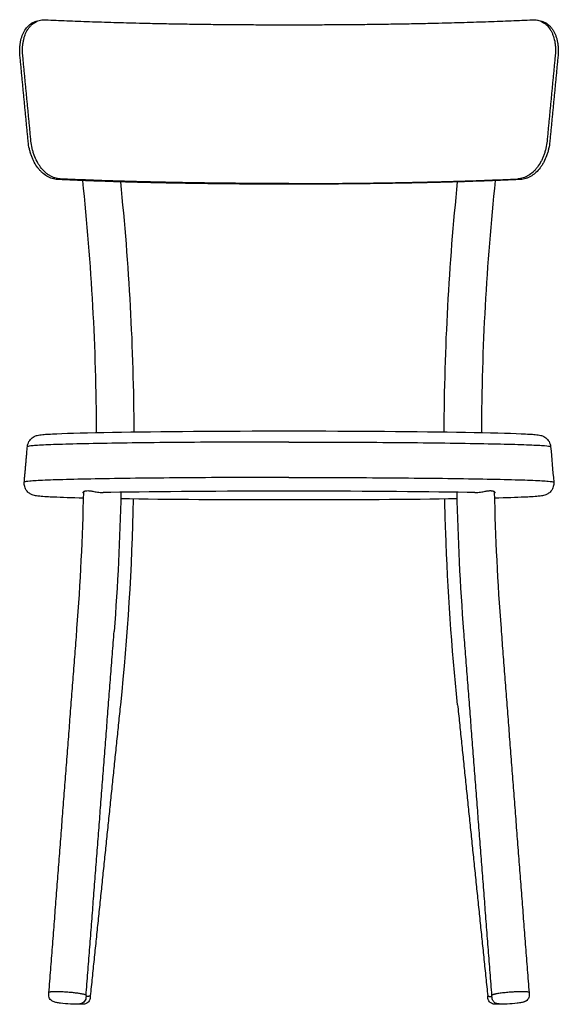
# Model space of a CAD drawing. Header units: millimetres. Extents: x -1628 to 1628, y -468 to 468.
# Tile 2 of 3: x 277 to 711, y -468 to 326. Entities that reach past the tile are written whole.
import ezdxf

# ---------------------------------------------------------------- set-up
doc = ezdxf.new("R2010")
doc.units = ezdxf.units.MM
doc.layers.add('Défaut', color=7, linetype='Continuous', true_color=0x000000)
doc.layers.add('Make2D$Visible$Tangentes', color=7, linetype='Continuous', true_color=0x000000)

msp = doc.modelspace()

# ---------------------------------------------------------------- linework, layer by layer
at = {"layer": 'Défaut', "color": 18, "lineweight": -3, "true_color": 0x000000}
for points, degree in [([(293.87, 325.14), (295.18, 325.42), (296.55, 325.53), (297.97, 325.46)], 3), ([(690.18, 325.46), (691.59, 325.53), (692.95, 325.42), (694.28, 325.14)], 3), ([(291.62, 324.66), (292.37, 324.82), (293.11, 324.98), (293.86, 325.14)], 3), ([(694.29, 325.14), (695.04, 324.98), (695.78, 324.82), (696.52, 324.66)], 3), ([(283.93, 227.29), (280.63, 261.81), (277.33, 296.34)], 2), ([(286.17, 227.76), (282.87, 262.29), (279.56, 296.82)], 2), ([(708.58, 296.82), (705.28, 262.29), (701.98, 227.76)], 2), ([(710.82, 296.34), (707.52, 261.81), (704.22, 227.29)], 2), ([(339.05, -7.1), (338.76, 61.03), (335.03, 128.86), (327.91, 195.89)], 3), ([(358.19, 194.85), (365.11, 128.31), (368.75, 61), (369.05, -6.59)], 3), ([(619.09, -6.59), (619.4, 61), (623.04, 128.31), (629.96, 194.85)], 3), ([(660.24, 195.89), (653.12, 128.86), (649.38, 61.03), (649.09, -7.1)], 3), ([(280.77, -47.02), (282.02, -32.74), (283.27, -18.46)], 2), ([(704.87, -18.46), (705.7, -27.98), (706.54, -37.5), (707.37, -47.02)], 3), ([(280.74, -47.9), (280.74, -47.61), (280.75, -47.31), (280.77, -47.02)], 3), ([(707.37, -47.02), (707.4, -47.31), (707.41, -47.61), (707.41, -47.9)], 3), ([(323.24, -165.03), (326.06, -128.43), (327.88, -91.64), (328.68, -54.73)], 3), ([(328.14, -55.49), (328.14, -55.45), (328.14, -55.4), (328.14, -55.35)], 3), ([(358.68, -55.25), (357.86, -92.75), (356.02, -130.14), (353.16, -167.33)], 3), ([(634.99, -167.34), (632.13, -130.14), (630.28, -92.76), (629.47, -55.25)], 3), ([(659.47, -54.73), (660.27, -91.64), (662.09, -128.43), (664.9, -165.03)], 3), ([(368.58, -60.69), (367.37, -116.21), (363.9, -171.53), (358.23, -226.4)], 3), ([(494.07, -61.45), (444.04, -61.45), (395.84, -61.13), (358.56, -60.55)], 3), ([(629.59, -60.55), (592.32, -61.13), (544.11, -61.45), (494.07, -61.45)], 3), ([(300.68, -458.33), (311.97, -311.68), (323.25, -165.03)], 2), ([(664.9, -165.03), (676.18, -311.68), (687.46, -458.33)], 2), ([(330.6, -460.63), (341.88, -313.98), (353.16, -167.33)], 2), ([(657.55, -460.63), (646.27, -313.98), (634.99, -167.34)], 2), ([(358.23, -226.4), (346.09, -343.71), (333.95, -461.03)], 2), ([(629.92, -226.4), (642.06, -343.71), (654.19, -461.03)], 2), ([(300.53, -460.32), (300.61, -459.33), (300.68, -458.33)], 2), ([(687.46, -458.33), (687.54, -459.33), (687.61, -460.32)], 2), ([(330.6, -460.63), (330.52, -461.63), (330.44, -462.62)], 2), ([(333.95, -461.03), (333.85, -462.02), (333.75, -463.01)], 2), ([(654.4, -463.01), (654.29, -462.02), (654.19, -461.03)], 2), ([(657.7, -462.62), (657.63, -461.63), (657.55, -460.63)], 2)]:
    msp.add_open_spline(points, degree=degree, dxfattribs=at)
for points, weights in [([(297.97, 325.46), (381.04, 321.45), (494.07, 321.45)], [1, 0.931365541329, 1]), ([(494.07, 321.45), (607.11, 321.45), (690.18, 325.46)], [1, 0.931365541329, 1]), ([(494.07, 192.98), (386.6, 192.98), (307.46, 196.78)], [1, 0.93176466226, 1]), ([(494.07, 193.51), (387.94, 193.51), (309.7, 197.26)], [1, 0.931975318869, 1]), ([(494.07, 193.51), (600.21, 193.51), (678.44, 197.26)], [1, 0.931975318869, 1]), ([(680.69, 196.78), (601.55, 192.98), (494.07, 192.98)], [1, 0.93176466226, 1]), ([(302.54, -457.8), (300.71, -457.98), (300.68, -458.33)], [1, 0.969360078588, 1]), ([(333.95, -461.03), (333.91, -461.48), (330.53, -461.48)], [1, 0.872012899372, 0.856238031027]), ([(654.19, -461.03), (654.24, -461.48), (657.62, -461.48)], [1, 0.871746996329, 0.855813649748]), ([(658.25, -460.14), (657.53, -460.41), (657.55, -460.63)], [1, 0.987654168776, 1])]:
    msp.add_rational_spline(points, weights, degree=2, dxfattribs=at)
for points, knots in [([(277.33, 296.34), (277.14, 298.31), (277.08, 300.24), (277.19, 303.08), (277.26, 304.02), (277.47, 305.87), (277.61, 306.79), (278.11, 309.45), (278.57, 311.13), (279.31, 313.1), (279.47, 313.49), (279.8, 314.25), (279.97, 314.63), (280.51, 315.73), (280.89, 316.42), (282.13, 318.4), (283.07, 319.57), (284.39, 320.85), (284.66, 321.1), (285.21, 321.57), (285.49, 321.79), (286.34, 322.43), (286.93, 322.81), (288.15, 323.48), (288.79, 323.77), (290.09, 324.27), (290.77, 324.47), (291.51, 324.64), (291.57, 324.65), (291.62, 324.66)], [0, 0, 0, 0, 5.951681, 5.951681, 8.927522, 8.927522, 11.903363, 11.903363, 17.855044, 17.855044, 19.342965, 19.342965, 20.830885, 20.830885, 23.806726, 23.806726, 29.758407, 29.758407, 31.246328, 31.246328, 32.734248, 32.734248, 35.710089, 35.710089, 38.685929, 38.685929, 41.66177, 41.66177, 41.907416, 41.907416, 41.907416, 41.907416]), ([(279.56, 296.82), (279.38, 298.79), (279.32, 300.73), (279.43, 303.6), (279.51, 304.55), (279.71, 306.39), (279.85, 307.3), (280.19, 309.06), (280.39, 309.92), (280.74, 311.18), (280.86, 311.6), (281.13, 312.42), (281.27, 312.82), (282.01, 314.81), (282.73, 316.26), (283.97, 318.23), (284.41, 318.86), (285.13, 319.75), (285.37, 320.03), (285.87, 320.58), (286.13, 320.85), (287.44, 322.12), (288.57, 322.96), (290.42, 323.97), (291.06, 324.27), (292.37, 324.76), (293.04, 324.96), (293.77, 325.12), (293.82, 325.13), (293.87, 325.14)], [-47.618653, -47.618653, -47.618653, -47.618653, -41.666321, -41.666321, -38.690155, -38.690155, -35.713989, -35.713989, -32.737824, -32.737824, -31.249741, -31.249741, -29.761658, -29.761658, -23.809326, -23.809326, -20.83316, -20.83316, -19.345078, -19.345078, -17.856995, -17.856995, -11.904663, -11.904663, -8.928497, -8.928497, -5.952332, -5.952332, -5.738023, -5.738023, -5.738023, -5.738023]), ([(694.28, 325.14), (694.33, 325.13), (694.39, 325.12), (695.13, 324.95), (695.81, 324.75), (697.11, 324.25), (697.75, 323.96), (698.97, 323.29), (699.56, 322.91), (700.42, 322.27), (700.7, 322.05), (701.25, 321.58), (701.52, 321.33), (702.83, 320.05), (703.77, 318.88), (705.01, 316.9), (705.4, 316.21), (705.94, 315.1), (706.11, 314.73), (706.44, 313.96), (706.6, 313.58), (707.33, 311.6), (707.8, 309.93), (708.3, 307.27), (708.44, 306.35), (708.64, 304.5), (708.71, 303.56), (708.83, 300.72), (708.77, 298.79), (708.58, 296.82)], [-41.90829, -41.90829, -41.90829, -41.90829, -41.666302, -41.666302, -38.690138, -38.690138, -35.713973, -35.713973, -32.737809, -32.737809, -31.249727, -31.249727, -29.761644, -29.761644, -23.809316, -23.809316, -20.833151, -20.833151, -19.345069, -19.345069, -17.856987, -17.856987, -11.904658, -11.904658, -8.928493, -8.928493, -5.952329, -5.952329, 0, 0, 0, 0]), ([(696.52, 324.66), (696.57, 324.65), (696.62, 324.64), (697.35, 324.48), (698.02, 324.28), (699.33, 323.79), (699.97, 323.49), (701.81, 322.48), (702.95, 321.64), (704.26, 320.37), (704.51, 320.1), (705.01, 319.55), (705.26, 319.27), (705.97, 318.38), (706.42, 317.75), (707.66, 315.78), (708.37, 314.33), (709.12, 312.35), (709.26, 311.94), (709.52, 311.12), (709.65, 310.7), (710, 309.44), (710.2, 308.58), (710.53, 306.82), (710.67, 305.92), (710.88, 304.07), (710.95, 303.12), (711.06, 300.25), (711.01, 298.31), (710.82, 296.34)], [5.733728, 5.733728, 5.733728, 5.733728, 5.951684, 5.951684, 8.927526, 8.927526, 11.903368, 11.903368, 17.855052, 17.855052, 19.342973, 19.342973, 20.830894, 20.830894, 23.806736, 23.806736, 29.75842, 29.75842, 31.246341, 31.246341, 32.734262, 32.734262, 35.710104, 35.710104, 38.685947, 38.685947, 41.661789, 41.661789, 47.613473, 47.613473, 47.613473, 47.613473]), ([(307.46, 196.78), (306.01, 196.85), (304.58, 197.11), (302.47, 197.77), (301.78, 198.04), (300.39, 198.66), (299.7, 199.03), (297.69, 200.23), (296.41, 201.2), (294.58, 202.89), (293.98, 203.49), (292.82, 204.78), (292.27, 205.45), (290.68, 207.57), (289.7, 209.09), (288.6, 211.15), (288.39, 211.57), (287.97, 212.42), (287.77, 212.85), (287.19, 214.15), (286.83, 215.03), (286.17, 216.83), (285.87, 217.74), (285.46, 219.14), (285.33, 219.6), (285.08, 220.55), (284.97, 221.03), (284.42, 223.42), (284.11, 225.35), (283.93, 227.29)], [0, 0, 0, 0, 5.852265, 5.852265, 8.778397, 8.778397, 11.704529, 11.704529, 17.556794, 17.556794, 20.482926, 20.482926, 23.409058, 23.409058, 29.261323, 29.261323, 30.724389, 30.724389, 32.187455, 32.187455, 35.113587, 35.113587, 38.03972, 38.03972, 39.502786, 39.502786, 40.965852, 40.965852, 46.818117, 46.818117, 46.818117, 46.818117]), ([(309.7, 197.26), (308.25, 197.33), (306.82, 197.59), (305.04, 198.15), (304.68, 198.28), (303.98, 198.54), (303.63, 198.69), (302.6, 199.16), (301.92, 199.52), (300.58, 200.32), (299.93, 200.76), (298.96, 201.49), (298.64, 201.74), (298.01, 202.27), (297.7, 202.55), (296.17, 203.97), (295.03, 205.24), (293.43, 207.36), (292.92, 208.09), (291.94, 209.64), (291.47, 210.44), (290.16, 212.9), (289.4, 214.62), (288.4, 217.34), (288.09, 218.27), (287.54, 220.13), (287.3, 221.07), (286.66, 223.91), (286.35, 225.82), (286.17, 227.76)], [-46.814893, -46.814893, -46.814893, -46.814893, -40.963031, -40.963031, -39.500066, -39.500066, -38.037101, -38.037101, -35.11117, -35.11117, -32.185239, -32.185239, -30.722274, -30.722274, -29.259308, -29.259308, -23.407447, -23.407447, -20.481516, -20.481516, -17.555585, -17.555585, -11.703723, -11.703723, -8.777792, -8.777792, -5.851862, -5.851862, 0, 0, 0, 0]), ([(701.98, 227.76), (701.79, 225.82), (701.48, 223.9), (700.94, 221.5), (700.83, 221.03), (700.58, 220.08), (700.45, 219.61), (700.04, 218.22), (699.73, 217.31), (699.07, 215.51), (698.72, 214.63), (698.14, 213.33), (697.94, 212.9), (697.52, 212.05), (697.3, 211.63), (696.2, 209.57), (695.23, 208.04), (693.64, 205.93), (693.08, 205.26), (691.93, 203.97), (691.33, 203.36), (689.5, 201.67), (688.22, 200.71), (686.21, 199.5), (685.51, 199.14), (684.13, 198.52), (683.43, 198.25), (681.32, 197.59), (679.89, 197.33), (678.44, 197.26)], [-46.814921, -46.814921, -46.814921, -46.814921, -40.963056, -40.963056, -39.50009, -39.50009, -38.037123, -38.037123, -35.111191, -35.111191, -32.185258, -32.185258, -30.722292, -30.722292, -29.259326, -29.259326, -23.40746, -23.40746, -20.481528, -20.481528, -17.555595, -17.555595, -11.70373, -11.70373, -8.777798, -8.777798, -5.851865, -5.851865, 0, 0, 0, 0]), ([(704.22, 227.29), (704.03, 225.35), (703.72, 223.43), (703.08, 220.6), (702.84, 219.66), (702.29, 217.79), (701.98, 216.86), (700.99, 214.15), (700.22, 212.42), (698.91, 209.96), (698.44, 209.16), (697.46, 207.62), (696.95, 206.88), (695.36, 204.76), (694.22, 203.49), (692.69, 202.07), (692.37, 201.79), (691.74, 201.26), (691.42, 201.01), (690.46, 200.28), (689.8, 199.84), (688.47, 199.04), (687.79, 198.68), (686.76, 198.21), (686.41, 198.07), (685.71, 197.8), (685.35, 197.67), (683.57, 197.11), (682.14, 196.85), (680.69, 196.78)], [0, 0, 0, 0, 5.852261, 5.852261, 8.778392, 8.778392, 11.704522, 11.704522, 17.556783, 17.556783, 20.482914, 20.482914, 23.409045, 23.409045, 29.261306, 29.261306, 30.724371, 30.724371, 32.187436, 32.187436, 35.113567, 35.113567, 38.039698, 38.039698, 39.502763, 39.502763, 40.965828, 40.965828, 46.818089, 46.818089, 46.818089, 46.818089]), ([(283.27, -18.46), (283.4, -17.02), (283.83, -15.64), (285.28, -13.05), (286.28, -12.02), (288.28, -10.5), (289.1, -10.14), (290.39, -9.63), (290.89, -9.49), (291.99, -9.21), (292.72, -9.09), (294.04, -8.9), (294.74, -8.83), (298.39, -8.48), (301.99, -8.27), (317.18, -7.6), (332.39, -7.2), (351.89, -6.86), (389.7, -6.2), (440.83, -5.83), (494.07, -5.83)], [0.943275, 0.943275, 0.943275, 0.943275, 5.620974, 5.620974, 10.782426, 10.782426, 16.15879, 16.15879, 21.427449, 21.427449, 30.826577, 30.826577, 43.93957, 43.93957, 83.396217, 83.396217, 166.037005, 166.037005, 166.037005, 328.005123, 328.005123, 328.005123, 328.005123]), ([(494.07, -5.83), (547.31, -5.83), (598.45, -6.2), (636.26, -6.86), (655.75, -7.2), (670.97, -7.6), (686.16, -8.27), (689.76, -8.48), (693.41, -8.83), (694.11, -8.9), (695.42, -9.09), (696.15, -9.21), (697.26, -9.49), (697.75, -9.63), (699.04, -10.14), (699.86, -10.5), (701.87, -12.02), (702.86, -13.05), (704.31, -15.64), (704.74, -17.02), (704.87, -18.46)], [0, 0, 0, 0, 161.968118, 161.968118, 161.968118, 244.608905, 244.608905, 284.065552, 284.065552, 297.178546, 297.178546, 306.577674, 306.577674, 311.846333, 311.846333, 317.222697, 317.222697, 322.384149, 322.384149, 327.061848, 327.061848, 327.061848, 327.061848]), ([(328.56, -59.97), (318.86, -59.73), (310.82, -59.47), (302.53, -59.11), (300.69, -59.02), (296.7, -58.79), (294.8, -58.65), (292.65, -58.45), (292.15, -58.4), (291.03, -58.26), (290.45, -58.18), (289.36, -57.98), (288.75, -57.86), (287.48, -57.45), (286.82, -57.23), (285.26, -56.35), (284.48, -55.82), (283.7, -55.04), (282.78, -54.12), (281.98, -52.96), (280.98, -50.44), (280.74, -49.18), (280.74, -47.9)], [197.459534, 197.459534, 197.459534, 197.459534, 247.681324, 247.681324, 264.099695, 264.099695, 287.552878, 287.552878, 295.499039, 295.499039, 305.959368, 305.959368, 313.878848, 313.878848, 319.044344, 319.044344, 323.09782, 323.09782, 323.09782, 327.800816, 327.800816, 331.868811, 331.868811, 331.868811, 331.868811]), ([(328.66, -55.84), (328.65, -55.84), (328.65, -55.84), (328.53, -55.84), (328.44, -55.83), (328.23, -55.76), (328.15, -55.66), (328.14, -55.47), (328.15, -55.39), (328.21, -55.24), (328.25, -55.17), (328.43, -54.92), (328.62, -54.76), (329, -54.52), (329.14, -54.45), (329.45, -54.31), (329.62, -54.25), (329.99, -54.14), (330.19, -54.09), (330.62, -54.01), (330.85, -53.98), (331.59, -53.92), (332.13, -53.92), (332.71, -53.97)], [-16.32403, -16.32403, -16.32403, -16.32403, -16.261459, -16.261459, -15.010578, -15.010578, -12.508815, -12.508815, -11.257933, -11.257933, -10.007052, -10.007052, -7.505289, -7.505289, -6.254407, -6.254407, -5.003526, -5.003526, -3.752644, -3.752644, -2.501763, -2.501763, 0, 0, 0, 0]), ([(332.71, -53.97), (333.19, -54), (333.71, -54.06), (334.53, -54.18), (334.82, -54.23), (335.39, -54.33), (335.68, -54.38), (336.57, -54.55), (337.19, -54.67), (338.45, -54.91), (339.11, -55.03), (340.44, -55.24), (341.12, -55.33), (342.15, -55.43), (342.49, -55.46), (343.19, -55.5), (343.54, -55.51), (344.01, -55.51), (344.12, -55.51), (344.23, -55.5)], [0, 0, 0, 0, 2.092504, 2.092504, 3.138757, 3.138757, 4.185009, 4.185009, 6.277513, 6.277513, 8.370018, 8.370018, 10.462522, 10.462522, 11.508774, 11.508774, 12.555027, 12.555027, 12.889856, 12.889856, 12.889856, 12.889856]), ([(494.07, -54.35), (440.29, -54.35), (388.58, -54.73), (350.47, -55.39), (348.34, -55.43), (346.26, -55.47), (344.23, -55.5)], [660.696519, 660.696519, 660.696519, 660.696519, 824.388539, 824.388539, 824.388539, 833.512879, 833.512879, 833.512879, 833.512879]), ([(643.92, -55.5), (641.89, -55.47), (639.81, -55.43), (637.68, -55.39), (599.57, -54.73), (547.85, -54.35), (494.07, -54.35)], [487.880145, 487.880145, 487.880145, 487.880145, 497.004499, 497.004499, 497.004499, 660.696519, 660.696519, 660.696519, 660.696519]), ([(643.92, -55.5), (644.03, -55.51), (644.14, -55.51), (644.96, -55.51), (645.65, -55.47), (647.02, -55.34), (647.7, -55.24), (649.04, -55.03), (649.69, -54.91), (650.95, -54.67), (651.57, -54.55), (652.46, -54.38), (652.76, -54.33), (653.33, -54.23), (653.61, -54.18), (654.43, -54.06), (654.95, -54), (655.44, -53.97)], [-12.890379, -12.890379, -12.890379, -12.890379, -12.55645, -12.55645, -10.463708, -10.463708, -8.370966, -8.370966, -6.278225, -6.278225, -4.185483, -4.185483, -3.139112, -3.139112, -2.092742, -2.092742, 0, 0, 0, 0]), ([(655.44, -53.97), (655.73, -53.94), (656.01, -53.93), (656.56, -53.93), (656.81, -53.94), (657.54, -54), (657.97, -54.08), (658.52, -54.25), (658.7, -54.31), (659.01, -54.45), (659.15, -54.52), (659.53, -54.76), (659.71, -54.92), (659.94, -55.23), (660, -55.37), (660.01, -55.49)], [0, 0, 0, 0, 1.251004, 1.251004, 2.502008, 2.502008, 5.004015, 5.004015, 6.255019, 6.255019, 7.506023, 7.506023, 10.00803, 10.00803, 12.271875, 12.271875, 12.271875, 12.271875]), ([(660.01, -55.49), (660.01, -55.51), (660.01, -55.52), (659.99, -55.66), (659.92, -55.76), (659.7, -55.83), (659.62, -55.84), (659.52, -55.84)], [12.271875, 12.271875, 12.271875, 12.271875, 12.510038, 12.510038, 15.012046, 15.012046, 16.22051, 16.22051, 16.22051, 16.22051]), ([(707.41, -47.9), (707.41, -49.18), (707.17, -50.44), (706.17, -52.96), (705.36, -54.12), (704.45, -55.04), (703.66, -55.82), (702.89, -56.35), (701.32, -57.23), (700.67, -57.45), (699.4, -57.86), (698.78, -57.98), (697.7, -58.18), (697.12, -58.26), (696, -58.4), (695.5, -58.45), (693.34, -58.65), (691.45, -58.79), (687.45, -59.02), (685.61, -59.11), (677.33, -59.47), (669.29, -59.73), (659.59, -59.97)], [0, 0, 0, 0, 4.067995, 4.067995, 8.770991, 8.770991, 8.770991, 12.824304, 12.824304, 17.989594, 17.989594, 25.908756, 25.908756, 36.368706, 36.368706, 44.314932, 44.314932, 67.768304, 67.768304, 84.186809, 84.186809, 134.4046, 134.4046, 134.4046, 134.4046]), ([(629.92, -226.4), (625.16, -180.37), (621.95, -133.99), (620.32, -87.41), (620.01, -78.5), (619.76, -69.6), (619.56, -60.69)], [2102.920033, 2102.920033, 2102.920033, 2102.920033, 2243.034373, 2243.034373, 2243.034373, 2269.766251, 2269.766251, 2269.766251, 2269.766251]), ([(659.52, -55.84), (659.51, -55.84), (659.51, -55.84), (659.5, -55.84), (659.5, -55.84), (659.49, -55.84)], [16.22050996, 16.22050996, 16.22050996, 16.22050996, 16.26304944, 16.26304944, 16.30687366, 16.30687366, 16.30687366, 16.30687366]), ([(324.69, -467.57), (322.92, -467.73), (320.85, -467.72), (318.02, -467.58), (315.33, -467.45), (312.5, -467.2), (310.04, -466.88), (308.85, -466.73), (307.8, -466.57), (306.35, -466.29), (305.89, -466.2), (305.01, -465.97), (304.5, -465.82), (304.05, -465.64), (303.69, -465.5), (303.32, -465.32), (302.51, -464.79), (302.12, -464.47), (301.77, -464.06), (300.9, -463.05), (300.43, -461.7), (300.53, -460.32)], [0, 0, 0, 0, 8.534039, 8.534039, 8.534039, 16.960537, 16.960537, 16.960537, 21.04722, 21.04722, 23.317682, 23.317682, 25.593489, 25.593489, 25.593489, 27.348035, 27.348035, 29.032974, 29.032974, 29.032974, 33.308543, 33.308543, 33.308543, 33.308543]), ([(333.75, -463.01), (333.61, -464.38), (332.91, -465.62), (331.87, -466.46), (331.33, -466.89), (330.77, -467.17), (329.6, -467.57), (329.09, -467.65), (327.68, -467.81), (326.92, -467.81), (325.73, -467.79), (324.85, -467.78), (323.88, -467.74), (322.85, -467.67)], [0, 0, 0, 0, 4.234092, 4.234092, 4.234092, 6.310053, 6.310053, 8.723867, 8.723867, 13.346979, 13.346979, 13.346979, 16.885879, 16.885879, 16.885879, 16.885879]), ([(330.44, -462.62), (330.34, -464), (329.66, -465.27), (328.64, -466.13), (327.9, -466.77), (327.17, -467.06), (325.89, -467.42), (325.24, -467.51), (324.69, -467.57)], [0, 0, 0, 0, 4.275569, 4.275569, 4.275569, 7.415084, 7.415084, 10.164636, 10.164636, 10.164636, 10.164636]), ([(665.38, -467.67), (664.32, -467.73), (663.34, -467.78), (662.44, -467.79), (661.26, -467.81), (660.49, -467.81), (659.08, -467.65), (658.57, -467.58), (657.4, -467.18), (656.82, -466.89), (656.28, -466.46), (655.25, -465.63), (654.56, -464.41), (654.4, -463.06), (654.4, -463.05), (654.4, -463.03), (654.4, -463.01)], [4.824181, 4.824181, 4.824181, 4.824181, 8.416729, 8.416729, 8.416729, 13.027548, 13.027548, 15.430253, 15.430253, 17.568337, 17.568337, 17.568337, 21.741158, 21.741158, 21.741158, 21.797816, 21.797816, 21.797816, 21.797816]), ([(683.91, -465.71), (683.75, -465.77), (683.59, -465.83), (683.19, -465.95), (682.94, -466.02), (682.25, -466.2), (681.82, -466.29), (680.32, -466.58), (679.18, -466.75), (677.87, -466.92), (675.36, -467.23), (672.53, -467.47), (669.87, -467.59), (668.6, -467.65), (667.42, -467.68), (665.13, -467.68), (664.2, -467.65), (663.28, -467.55), (662.76, -467.49), (662.16, -467.41), (660.9, -467.03), (660.2, -466.72), (659.5, -466.13), (659.24, -465.91), (658.99, -465.66), (658.78, -465.38), (658.16, -464.59), (657.78, -463.63), (657.7, -462.62)], [0, 0, 0, 0, 0.807188, 0.807188, 2.089881, 2.089881, 4.218813, 4.218813, 8.58791, 8.58791, 8.58791, 17.013562, 17.013562, 17.013562, 20.946393, 20.946393, 25.444337, 25.444337, 25.444337, 28.084659, 28.084659, 31.043385, 31.043385, 31.043385, 32.141281, 32.141281, 32.141281, 35.251185, 35.251185, 35.251185, 35.251185]), ([(687.61, -460.32), (687.72, -461.7), (687.25, -463.05), (686.37, -464.06), (686.02, -464.47), (685.63, -464.79), (685.12, -465.13), (685, -465.2), (684.76, -465.34), (684.63, -465.4), (684.3, -465.56), (684.1, -465.64), (683.91, -465.71)], [0, 0, 0, 0, 4.275569, 4.275569, 4.275569, 5.971764, 5.971764, 6.477433, 6.477433, 7.068508, 7.068508, 8.02604, 8.02604, 8.02604, 8.02604])]:
    msp.add_open_spline(points, degree=3, knots=knots, dxfattribs=at)
for points, weights, knots in [([(330.6, -460.63), (330.68, -459.54), (319.42, -458.41), (308.16, -457.27), (302.54, -457.8)], [1, 0.789190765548, 1, 0.789190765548, 1], [7.445524, 7.445524, 7.445524, 27.284707, 27.284707, 47.12389, 47.12389, 47.12389]), ([(687.46, -458.33), (687.37, -457.14), (674.74, -457.92), (662.11, -458.7), (658.25, -460.14)], [1, 0.760476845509, 1, 0.760476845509, 1], [4.718938, 4.718938, 4.718938, 25.921414, 25.921414, 47.12389, 47.12389, 47.12389])]:
    msp.add_rational_spline(points, weights, degree=2, knots=knots, dxfattribs=at)
at = {"layer": 'Make2D$Visible$Tangentes', "color": 18, "lineweight": -3, "true_color": 0x000000}
for points, weights in [([(494.07, -14.79), (284.03, -14.79), (283.27, -18.46)], [1, 0.708072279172, 0.999149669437]), ([(494.07, -14.79), (703, -14.79), (704.86, -18.44)], [1, 0.70916748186, 0.996971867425]), ([(494.07, -43.31), (281.1, -43.31), (280.77, -47.03)], [1, 0.707645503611, 1]), ([(494.07, -43.31), (707.04, -43.31), (707.37, -47.03)], [1, 0.707646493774, 1])]:
    msp.add_rational_spline(points, weights, degree=2, dxfattribs=at)

doc.saveas('drawing.dxf')
